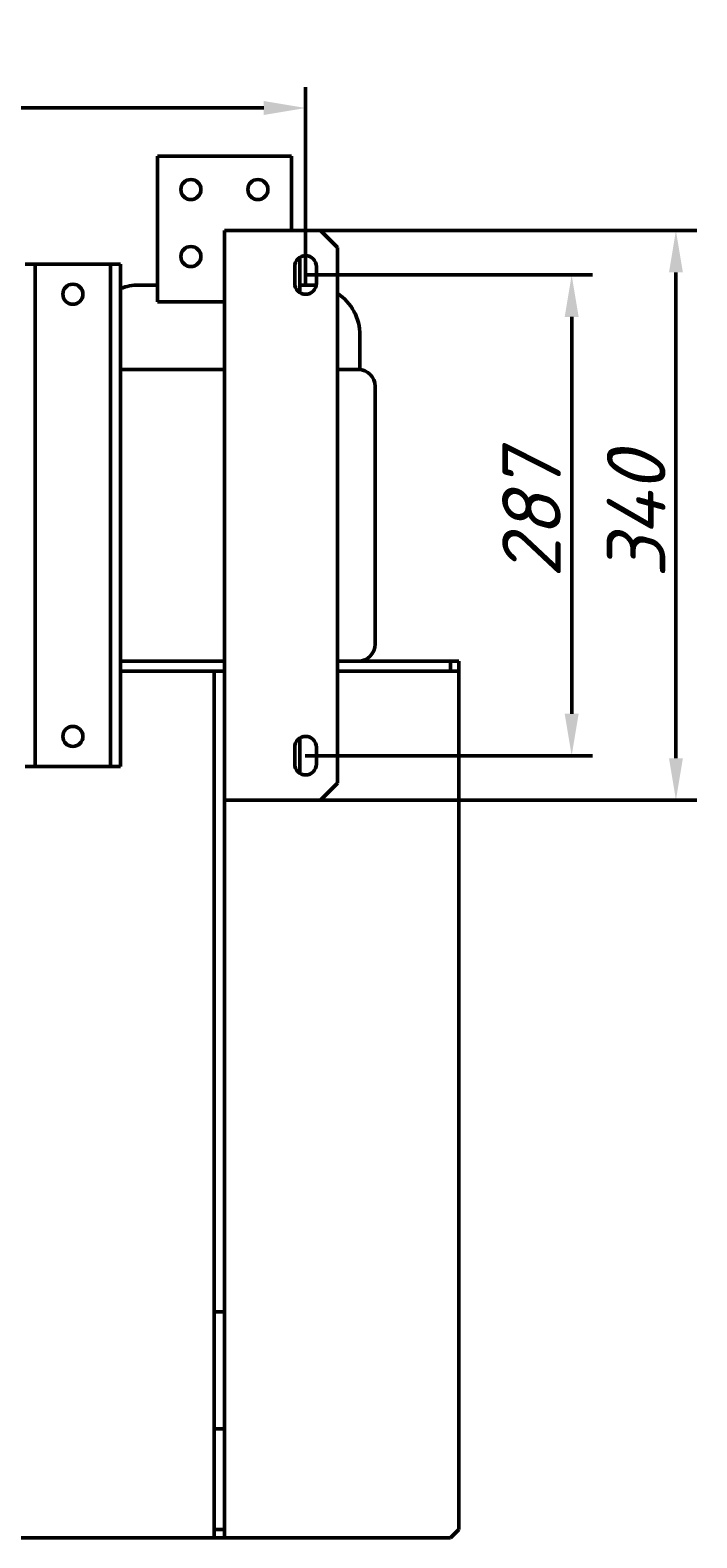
# Model space of a CAD drawing. Header units: millimetres. Extents: x -39 to 2317, y -1324 to 1404.
# Tile 6 of 7: x 468 to 866, y 504 to 1404. Entities that reach past the tile are written whole.
import ezdxf

# ---------------------------------------------------------------- set-up
doc = ezdxf.new("R2010")
doc.units = ezdxf.units.MM
doc.layers.get('Defpoints').update_dxf_attribs({"lineweight": 25})
doc.layers.add('Осн_СБ', color=7, linetype='Continuous', lineweight=50)
doc.styles.add('ГОСТ', font='isocpeui.ttf')
doc.dimstyles.new('ISO-25', dxfattribs={"dimtxt": 3.5, "dimasz": 2.5, "dimexe": 1.25, "dimexo": 0.625, "dimtad": 1, "dimdec": 0, "dimtxsty": 'ГОСТ', "dimcen": 2.5, "dimclrd": 256, "dimclre": 256, "dimclrt": 256, "dimadec": 0, "dimazin": 0, "dimtfac": 1, "dimtdec": 0, "dimtmove": 0, "dimatfit": 3, "dimfxl": 1, "dimlwd": -1, "dimlwe": -1, "dimarcsym": 0})

# ---------------------------------------------------------------- blocks, each defined once
blk = doc.blocks.new('*D390')
at = {"layer": 'Defpoints', "color": 0, "transparency": 16777216}
for p in [(625.73, 1257.82), (625.73, 970.82), (791.16, 970.82)]:
    blk.add_point(p, dxfattribs=at)
at = {"layer": 'Осн_СБ', "transparency": 16777216}
for p, q in [((631.98, 1257.82), (803.66, 1257.82)), ((791.16, 1232.82), (791.16, 995.82)), ((631.98, 970.82), (803.66, 970.82))]:
    blk.add_line(p, q, dxfattribs=at)
for points in [[(786.99, 1232.82), (795.32, 1232.82), (791.16, 1257.82)], [(786.99, 995.82), (795.32, 995.82), (791.16, 970.82)]]:
    blk.add_solid(points, dxfattribs=at)
at = {"layer": 'Осн_СБ', "transparency": 16777216, "insert": (767.18, 1114.32), "char_height": 35, "attachment_point": 5, "rotation": 90, "style": 'ГОСТ'}
blk.add_mtext('287', dxfattribs=at)
blk = doc.blocks.new('*D391')
at = {"layer": 'Defpoints', "color": 0, "transparency": 16777216}
for p in [(612.48, 1284.32), (612.48, 944.32), (853.42, 944.32)]:
    blk.add_point(p, dxfattribs=at)
at = {"layer": 'Осн_СБ', "transparency": 16777216}
for p, q in [((618.73, 1284.32), (865.92, 1284.32)), ((853.42, 1259.32), (853.42, 969.32)), ((618.73, 944.32), (865.92, 944.32))]:
    blk.add_line(p, q, dxfattribs=at)
for points in [[(849.26, 1259.32), (857.59, 1259.32), (853.42, 1284.32)], [(849.26, 969.32), (857.59, 969.32), (853.42, 944.32)]]:
    blk.add_solid(points, dxfattribs=at)
at = {"layer": 'Осн_СБ', "transparency": 16777216, "insert": (829.67, 1114.32), "char_height": 35, "attachment_point": 5, "rotation": 90, "style": 'ГОСТ'}
blk.add_mtext('340', dxfattribs=at)
blk = doc.blocks.new('*D392')
at = {"layer": 'Defpoints', "color": 0, "transparency": 16777216}
for p in [(175.23, 1357.52), (175.23, 1246.32), (632.23, 1246.32)]:
    blk.add_point(p, dxfattribs=at)
at = {"layer": 'Осн_СБ', "transparency": 16777216}
for p, q in [((175.23, 1252.57), (175.23, 1370.02)), ((632.23, 1252.57), (632.23, 1370.02)), ((607.23, 1357.52), (200.23, 1357.52))]:
    blk.add_line(p, q, dxfattribs=at)
for points in [[(200.23, 1361.69), (200.23, 1353.35), (175.23, 1357.52)], [(607.23, 1361.69), (607.23, 1353.35), (632.23, 1357.52)]]:
    blk.add_solid(points, dxfattribs=at)
at = {"layer": 'Осн_СБ', "transparency": 16777216, "insert": (403.73, 1381.5), "char_height": 35, "attachment_point": 5, "style": 'ГОСТ'}
blk.add_mtext('457', dxfattribs=at)

msp = doc.modelspace()

# ---------------------------------------------------------------- linework, layer by layer
at = {"layer": 'Осн_СБ'}
for p, q in [((543.73, 1328.82), (543.73, 1241.82)), ((623.73, 1328.82), (543.73, 1328.82)), ((623.73, 1284.32), (623.73, 1328.82)), ((583.73, 1284.32), (641.23, 1284.32)), ((583.73, 944.32), (583.73, 1284.32)), ((641.23, 1284.32), (651.23, 1274.32)), ((651.23, 954.32), (651.23, 1274.32)), ((464.73, 1264.32), (470.73, 1264.32)), ((470.73, 1264.32), (470.73, 964.32)), ((470.73, 1264.32), (515.73, 1264.32)), ((515.73, 1264.32), (521.73, 1264.32)), ((515.73, 964.32), (515.73, 1264.32)), ((521.73, 964.32), (521.73, 1264.32)), ((625.73, 1252.82), (625.73, 1262.82)), ((628.73, 1247.34), (628.73, 1268.29)), ((638.73, 1262.82), (638.73, 1252.82)), ((532.73, 1251.82), (543.73, 1251.82)), ((628.73, 1251.82), (634.73, 1251.82)), ((543.73, 1241.82), (583.73, 1241.82)), ((664.73, 1221.82), (664.73, 1201.27)), ((521.73, 1201.32), (583.73, 1201.32)), ((651.23, 1201.32), (663.73, 1201.32)), ((673.73, 1191.32), (673.73, 1037.32)), ((583.73, 1027.32), (521.73, 1027.32)), ((521.73, 1027.32), (583.73, 1027.32)), ((663.73, 1027.32), (651.23, 1027.32)), ((651.23, 1027.32), (718.73, 1027.32)), ((664.73, 1027.37), (664.73, 1027.32)), ((723.73, 1027.32), (718.73, 1027.32)), ((718.73, 1027.32), (718.73, 1021.32)), ((723.73, 1021.32), (723.73, 1027.32)), ((521.73, 1021.32), (583.73, 1021.32)), ((577.73, 638.82), (577.73, 1021.32)), ((651.23, 1021.32), (718.73, 1021.32)), ((718.73, 1021.32), (723.73, 1021.32)), ((723.73, 1021.32), (723.73, 508.82)), ((628.73, 960.34), (628.73, 981.29)), ((625.73, 965.82), (625.73, 975.82)), ((638.73, 975.82), (638.73, 965.82)), ((470.73, 964.32), (464.73, 964.32)), ((515.73, 964.32), (470.73, 964.32)), ((521.73, 964.32), (515.73, 964.32)), ((651.23, 954.32), (641.23, 944.32)), ((641.23, 944.32), (583.73, 944.32)), ((583.73, 638.82), (583.73, 944.32)), ((583.73, 638.82), (577.73, 638.82)), ((577.73, 568.82), (577.73, 638.82)), ((583.73, 568.82), (583.73, 638.82)), ((583.73, 568.82), (577.73, 568.82)), ((577.73, 508.82), (577.73, 568.82)), ((583.73, 508.82), (583.73, 568.82)), ((577.73, 508.82), (577.73, 503.82)), ((583.73, 508.82), (577.73, 508.82)), ((583.73, 503.82), (583.73, 508.82)), ((723.73, 508.82), (718.73, 503.82)), ((577.73, 503.82), (229.73, 503.82)), ((577.73, 503.82), (583.73, 503.82)), ((718.73, 503.82), (583.73, 503.82))]:
    msp.add_line(p, q, dxfattribs=at)
for centre in [(563.73, 1308.82), (603.73, 1308.82), (563.73, 1268.82), (493.23, 1246.32), (493.23, 982.32)]:
    msp.add_circle(centre, 6, dxfattribs=at)
for centre, radius, start, end in [((632.23, 1262.82), 6.5, 0, 180), ((532.73, 1221.82), 30, 90, 111.51019), ((632.23, 1252.82), 6.5, 180, 0), ((634.73, 1221.82), 30, 82.57214, 90), ((634.73, 1221.82), 30, 0, 56.63299), ((663.73, 1191.32), 10, 0, 90), ((663.73, 1037.32), 10, 270, 0), ((632.23, 975.82), 6.5, 0, 180), ((632.23, 965.82), 6.5, 180, 0)]:
    msp.add_arc(centre, radius, start, end, dxfattribs=at)

# ---------------------------------------------------------------- dimensions: what is measured, and where the dimension line sits
dim = msp.add_linear_dim(base=(175.23, 1357.52), p1=(632.23, 1246.32), p2=(175.23, 1246.32), dimstyle='ISO-25', dxfattribs=at)
dim.commit()
dim.dimension.update_dxf_attribs({"geometry": '*D392', "text_midpoint": (403.73, 1381.5)})
for base, p1, p2, picture, middle in [((853.42, 944.32), (612.48, 1284.32), (612.48, 944.32), '*D391', (829.67, 1114.32)), ((791.16, 970.82), (625.73, 1257.82), (625.73, 970.82), '*D390', (767.18, 1114.32))]:
    dim = msp.add_linear_dim(base=base, p1=p1, p2=p2, angle=90, dimstyle='ISO-25', dxfattribs=at)
    dim.commit()
    dim.dimension.update_dxf_attribs({"geometry": picture, "text_midpoint": middle})

doc.saveas('drawing.dxf')
